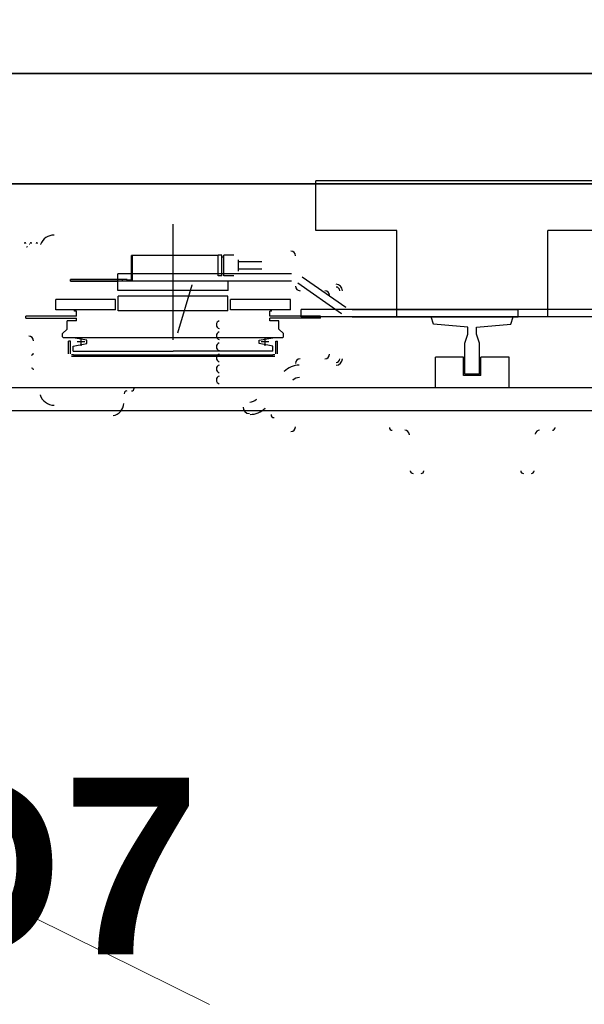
# Model space of a CAD drawing. Header units: millimetres. Extents: x -8838 to 31257, y -6224 to 3754.
# Tile 108 of 205: x 3771 to 3832, y -5076 to -4969. Entities that reach past the tile are written whole.
import ezdxf
from ezdxf.enums import TextEntityAlignment as Align

# ---------------------------------------------------------------- set-up
doc = ezdxf.new("R2010")
doc.units = ezdxf.units.MM
doc.header["$LTSCALE"] = 10
doc.header["$MEASUREMENT"] = 0
doc.linetypes.add('rzut 2 pietra$0$ArchiTECH.PC Solid Line Type', pattern=[0])
doc.linetypes.add('SUFIT_2 PIETRO$0$ArchiTECH.PC Solid Line Type', pattern=[0])
doc.layers.add('IS_ARCH', color=254, linetype='CONTINUOUS', lineweight=18)
doc.layers.add('SUFIT_2 PIETRO$0$WINDA', color=254, linetype='CONTINUOUS')
doc.styles.add('rzut 2 pietra$0$ArchiTECHStyle2', font='arialbd.ttf', dxfattribs={"height": 0.192})

msp = doc.modelspace()

# ---------------------------------------------------------------- linework, layer by layer
at = {"layer": 'IS_ARCH', "linetype": 'rzut 2 pietra$0$ArchiTECH.PC Solid Line Type'}
for p, q in [((3791.25, -5076.4), (3417.37, -4891.75)), ((3703.3, -4975.21), (3917.3, -4975.21)), ((3917.52, -4975.21), (3703.43, -4975.21)), ((3905.3, -4987.21), (3715.3, -4987.21)), ((3905.3, -4987.21), (3715.3, -4987.21)), ((3905.3, -4987.21), (3715.3, -4987.21)), ((3905.3, -4987.21), (3715.3, -4987.21)), ((3715.43, -4987.21), (3905.52, -4987.21)), ((3802.8, -4992.29), (3802.8, -4986.89)), ((3836.8, -4986.89), (3802.8, -4986.89)), ((3802.8, -4992.29), (3802.8, -4986.89)), ((3836.8, -4986.89), (3802.8, -4986.89)), ((3836.8, -4986.89), (3802.8, -4986.89)), ((3802.8, -4992.29), (3802.8, -4986.89)), ((3787.3, -5004.17), (3787.3, -4991.6)), ((3787.3, -5004.17), (3787.3, -4991.6)), ((3787.3, -5004.17), (3787.3, -4991.6)), ((3811.6, -4992.29), (3802.8, -4992.29)), ((3811.6, -4992.29), (3802.8, -4992.29)), ((3811.6, -4992.29), (3802.8, -4992.29)), ((3811.6, -5001.69), (3811.6, -4992.29)), ((3811.6, -5001.69), (3811.6, -4992.29)), ((3811.6, -5001.69), (3811.6, -4992.29)), ((3836.8, -4992.29), (3828, -4992.29)), ((3828, -5001.69), (3828, -4992.29)), ((3836.8, -4992.29), (3828, -4992.29)), ((3828, -5001.69), (3828, -4992.29)), ((3828, -5001.69), (3828, -4992.29)), ((3836.8, -4992.29), (3828, -4992.29)), ((3782.8, -4997.7), (3782.8, -4995)), ((3792.2, -4995), (3782.8, -4995)), ((3782.8, -4997.7), (3782.8, -4995)), ((3792.2, -4995), (3782.8, -4995)), ((3792.2, -4995), (3782.8, -4995)), ((3782.8, -4997.7), (3782.8, -4995)), ((3782.9, -4997.8), (3782.9, -4995)), ((3782.9, -4997.8), (3782.9, -4995)), ((3782.9, -4997.8), (3782.9, -4995)), ((3792.6, -4994.98), (3792.2, -4994.98)), ((3792.6, -4994.98), (3792.2, -4994.98)), ((3792.6, -4994.98), (3792.2, -4994.98)), ((3792.2, -4997.2), (3792.2, -4995)), ((3792.2, -4997.2), (3792.2, -4995)), ((3792.2, -4997.2), (3792.2, -4995)), ((3792.6, -4997.21), (3792.6, -4994.98)), ((3792.6, -4997.21), (3792.6, -4994.98)), ((3792.6, -4997.21), (3792.6, -4994.98)), ((3792.8, -4995.19), (3792.6, -4995.19)), ((3792.8, -4995.19), (3792.6, -4995.19)), ((3792.8, -4995.19), (3792.6, -4995.19)), ((3792.8, -4997.21), (3792.8, -4994.98)), ((3793.9, -4994.98), (3792.8, -4994.98)), ((3792.8, -4997.21), (3792.8, -4994.98)), ((3793.9, -4994.98), (3792.8, -4994.98)), ((3793.9, -4994.98), (3792.8, -4994.98)), ((3792.8, -4997.21), (3792.8, -4994.98)), ((3794.4, -4996.71), (3794.4, -4995.48)), ((3794.4, -4996.71), (3794.4, -4995.48)), ((3794.4, -4996.71), (3794.4, -4995.48)), ((3796.94, -4995.7), (3794.4, -4995.7)), ((3796.94, -4995.7), (3794.4, -4995.7)), ((3796.94, -4995.7), (3794.4, -4995.7)), ((3796.94, -4996.5), (3794.4, -4996.5)), ((3796.94, -4996.5), (3794.4, -4996.5)), ((3796.94, -4996.5), (3794.4, -4996.5)), ((3776.15, -4997.8), (3776.15, -4997.6)), ((3782.3, -4997.6), (3776.15, -4997.6)), ((3776.15, -4997.8), (3776.15, -4997.6)), ((3782.3, -4997.6), (3776.15, -4997.6)), ((3782.3, -4997.6), (3776.15, -4997.6)), ((3776.15, -4997.8), (3776.15, -4997.6)), ((3776.15, -4997.8), (3781.3, -4997.8)), ((3783.25, -4997.8), (3776.15, -4997.8)), ((3776.15, -4997.8), (3781.3, -4997.8)), ((3783.25, -4997.8), (3776.15, -4997.8)), ((3783.25, -4997.8), (3776.15, -4997.8)), ((3776.15, -4997.8), (3781.3, -4997.8)), ((3781.3, -4997.79), (3781.3, -4996.99)), ((3800.17, -4996.99), (3781.3, -4996.99)), ((3781.3, -4997.79), (3781.3, -4996.99)), ((3800.17, -4996.99), (3781.3, -4996.99)), ((3800.17, -4996.99), (3781.3, -4996.99)), ((3781.3, -4997.79), (3781.3, -4996.99)), ((3800.17, -4997.79), (3781.3, -4997.79)), ((3800.17, -4997.79), (3781.3, -4997.79)), ((3800.17, -4997.79), (3781.3, -4997.79)), ((3781.3, -4998.8), (3781.3, -4997.8)), ((3781.3, -4998.8), (3781.3, -4997.8)), ((3781.3, -4998.8), (3781.3, -4997.8)), ((3781.8, -4997.8), (3781.8, -4997.6)), ((3781.8, -4997.8), (3781.8, -4997.6)), ((3781.8, -4997.8), (3781.8, -4997.6)), ((3782.3, -4997.8), (3782.3, -4997.6)), ((3782.3, -4997.8), (3782.3, -4997.6)), ((3782.3, -4997.8), (3782.3, -4997.6)), ((3782.8, -4997.7), (3782.3, -4997.7)), ((3782.8, -4997.7), (3782.3, -4997.7)), ((3782.8, -4997.7), (3782.3, -4997.7)), ((3793.3, -4997.8), (3789.49, -4997.8)), ((3793.3, -4997.8), (3789.49, -4997.8)), ((3793.3, -4997.8), (3789.49, -4997.8)), ((3792.6, -4997.21), (3792.2, -4997.21)), ((3792.6, -4997.21), (3792.2, -4997.21)), ((3792.6, -4997.21), (3792.2, -4997.21)), ((3792.8, -4997.01), (3792.6, -4997.01)), ((3792.8, -4997.01), (3792.6, -4997.01)), ((3792.8, -4997.01), (3792.6, -4997.01)), ((3793.9, -4997.21), (3792.8, -4997.21)), ((3793.9, -4997.21), (3792.8, -4997.21)), ((3793.9, -4997.21), (3792.8, -4997.21)), ((3793.3, -4998.8), (3793.3, -4997.8)), ((3793.3, -4998.8), (3793.3, -4997.8)), ((3793.3, -4998.8), (3793.3, -4997.8)), ((3806.06, -5000.67), (3801.31, -4997.35)), ((3806.06, -5000.67), (3801.31, -4997.35)), ((3806.06, -5000.67), (3801.31, -4997.35)), ((3793.3, -4998.8), (3781.3, -4998.8)), ((3793.3, -4998.8), (3781.3, -4998.8)), ((3793.3, -4998.8), (3781.3, -4998.8)), ((3787.8, -5003.4), (3789.36, -4998.19)), ((3787.8, -5003.4), (3789.36, -4998.19)), ((3787.8, -5003.4), (3789.36, -4998.19)), ((3805.6, -5001.33), (3800.86, -4998.01)), ((3805.6, -5001.33), (3800.86, -4998.01)), ((3805.6, -5001.33), (3800.86, -4998.01)), ((3774.55, -5000.9), (3774.55, -4999.8)), ((3781.05, -4999.8), (3774.55, -4999.8)), ((3774.55, -5000.9), (3774.55, -4999.8)), ((3781.05, -4999.8), (3774.55, -4999.8)), ((3781.05, -4999.8), (3774.55, -4999.8)), ((3774.55, -5000.9), (3774.55, -4999.8)), ((3781.05, -5000.9), (3781.05, -4999.8)), ((3781.05, -5000.9), (3781.05, -4999.8)), ((3781.05, -5000.9), (3781.05, -4999.8)), ((3793.25, -4999.43), (3781.35, -4999.43)), ((3781.35, -5001.03), (3781.35, -4999.43)), ((3793.25, -4999.43), (3781.35, -4999.43)), ((3781.35, -5001.03), (3781.35, -4999.43)), ((3781.35, -5001.03), (3781.35, -4999.43)), ((3793.25, -4999.43), (3781.35, -4999.43)), ((3793.25, -5001.03), (3793.25, -4999.43)), ((3793.25, -5001.03), (3793.25, -4999.43)), ((3793.25, -5001.03), (3793.25, -4999.43)), ((3793.55, -5000.9), (3793.55, -4999.8)), ((3800.05, -4999.8), (3793.55, -4999.8)), ((3793.55, -5000.9), (3793.55, -4999.8)), ((3800.05, -4999.8), (3793.55, -4999.8)), ((3800.05, -4999.8), (3793.55, -4999.8)), ((3793.55, -5000.9), (3793.55, -4999.8)), ((3800.05, -5000.9), (3800.05, -4999.8)), ((3800.05, -5000.9), (3800.05, -4999.8)), ((3800.05, -5000.9), (3800.05, -4999.8)), ((3781.05, -5000.9), (3774.55, -5000.9)), ((3781.05, -5000.9), (3774.55, -5000.9)), ((3781.05, -5000.9), (3774.55, -5000.9)), ((3776.6, -5001.05), (3776.6, -5000.9)), ((3776.6, -5001.05), (3776.6, -5000.9)), ((3776.6, -5001.05), (3776.6, -5000.9)), ((3776.8, -5001.05), (3776.6, -5001.05)), ((3776.8, -5001.05), (3776.6, -5001.05)), ((3776.8, -5001.05), (3776.6, -5001.05)), ((3776.8, -5001.6), (3776.8, -5001.05)), ((3776.8, -5001.6), (3776.8, -5001.05)), ((3776.8, -5001.6), (3776.8, -5001.05)), ((3793.25, -5001.03), (3781.35, -5001.03)), ((3793.25, -5001.03), (3781.35, -5001.03)), ((3793.25, -5001.03), (3781.35, -5001.03)), ((3800.05, -5000.9), (3793.55, -5000.9)), ((3800.05, -5000.9), (3793.55, -5000.9)), ((3800.05, -5000.9), (3793.55, -5000.9)), ((3797.8, -5001.6), (3797.8, -5001.05)), ((3798, -5001.05), (3797.8, -5001.05)), ((3797.8, -5001.6), (3797.8, -5001.05)), ((3798, -5001.05), (3797.8, -5001.05)), ((3798, -5001.05), (3797.8, -5001.05)), ((3797.8, -5001.6), (3797.8, -5001.05)), ((3798, -5001.05), (3798, -5000.9)), ((3798, -5001.05), (3798, -5000.9)), ((3798, -5001.05), (3798, -5000.9)), ((3857.05, -5000.89), (3801.2, -5000.89)), ((3801.2, -5001.69), (3801.2, -5000.89)), ((3857.05, -5000.89), (3801.2, -5000.89)), ((3801.2, -5001.69), (3801.2, -5000.89)), ((3801.2, -5001.69), (3801.2, -5000.89)), ((3857.05, -5000.89), (3801.2, -5000.89)), ((3806.75, -5000.89), (3824.8, -5000.89)), ((3806.75, -5000.89), (3824.8, -5000.89)), ((3806.75, -5000.89), (3824.8, -5000.89)), ((3824.8, -5001.69), (3824.8, -5000.89)), ((3824.8, -5001.69), (3824.8, -5000.89)), ((3824.8, -5001.69), (3824.8, -5000.89)), ((3776.8, -5001.6), (3771.3, -5001.6)), ((3771.3, -5001.8), (3771.3, -5001.6)), ((3776.8, -5001.6), (3771.3, -5001.6)), ((3771.3, -5001.8), (3771.3, -5001.6)), ((3771.3, -5001.8), (3771.3, -5001.6)), ((3776.8, -5001.6), (3771.3, -5001.6)), ((3771.3, -5001.8), (3776.8, -5001.8)), ((3771.3, -5001.8), (3776.8, -5001.8)), ((3771.3, -5001.8), (3776.8, -5001.8)), ((3776.8, -5002.1), (3775.8, -5002.1)), ((3775.8, -5003), (3775.8, -5002.1)), ((3776.8, -5002.1), (3775.8, -5002.1)), ((3775.8, -5003), (3775.8, -5002.1)), ((3775.8, -5003), (3775.8, -5002.1)), ((3776.8, -5002.1), (3775.8, -5002.1)), ((3776.8, -5002.1), (3776.8, -5001.8)), ((3776.8, -5002.1), (3776.8, -5001.8)), ((3776.8, -5002.1), (3776.8, -5001.8)), ((3803.3, -5001.6), (3797.8, -5001.6)), ((3803.3, -5001.6), (3797.8, -5001.6)), ((3803.3, -5001.6), (3797.8, -5001.6)), ((3803.3, -5001.8), (3797.8, -5001.8)), ((3797.8, -5002.1), (3797.8, -5001.8)), ((3803.3, -5001.8), (3797.8, -5001.8)), ((3797.8, -5002.1), (3797.8, -5001.8)), ((3797.8, -5002.1), (3797.8, -5001.8)), ((3803.3, -5001.8), (3797.8, -5001.8)), ((3798.8, -5002.1), (3797.8, -5002.1)), ((3798.8, -5002.1), (3797.8, -5002.1)), ((3798.8, -5002.1), (3797.8, -5002.1)), ((3798.8, -5003), (3798.8, -5002.1)), ((3798.8, -5003), (3798.8, -5002.1)), ((3798.8, -5003), (3798.8, -5002.1)), ((3857.05, -5001.69), (3801.2, -5001.69)), ((3857.05, -5001.69), (3801.2, -5001.69)), ((3857.05, -5001.69), (3801.2, -5001.69)), ((3803.3, -5001.8), (3803.3, -5001.6)), ((3803.3, -5001.8), (3803.3, -5001.6)), ((3803.3, -5001.8), (3803.3, -5001.6)), ((3806.75, -5001.69), (3824.8, -5001.69)), ((3806.75, -5001.69), (3824.8, -5001.69)), ((3806.75, -5001.69), (3824.8, -5001.69)), ((3828, -5001.69), (3811.6, -5001.69)), ((3828, -5001.69), (3811.6, -5001.69)), ((3828, -5001.69), (3811.6, -5001.69)), ((3815.6, -5002.48), (3815.35, -5001.69)), ((3815.6, -5002.48), (3815.35, -5001.69)), ((3815.6, -5002.48), (3815.35, -5001.69)), ((3824, -5002.48), (3824.25, -5001.69)), ((3824, -5002.48), (3824.25, -5001.69)), ((3824, -5002.48), (3824.25, -5001.69)), ((3775.3, -5003.5), (3775.8, -5003)), ((3775.3, -5003.5), (3775.8, -5003)), ((3775.3, -5003.5), (3775.8, -5003)), ((3799.3, -5003.5), (3798.8, -5003)), ((3799.3, -5003.5), (3798.8, -5003)), ((3799.3, -5003.5), (3798.8, -5003)), ((3819.32, -5002.8), (3815.6, -5002.48)), ((3819.32, -5002.8), (3815.6, -5002.48)), ((3819.32, -5002.8), (3815.6, -5002.48)), ((3819.32, -5003.55), (3819.32, -5002.8)), ((3819.32, -5003.55), (3819.32, -5002.8)), ((3819.32, -5003.55), (3819.32, -5002.8)), ((3820.27, -5002.8), (3824, -5002.48)), ((3820.27, -5002.8), (3824, -5002.48)), ((3820.27, -5002.8), (3824, -5002.48)), ((3820.27, -5003.55), (3820.27, -5002.8)), ((3820.27, -5003.55), (3820.27, -5002.8)), ((3820.27, -5003.55), (3820.27, -5002.8)), ((3775.3, -5003.85), (3775.3, -5003.5)), ((3775.3, -5003.85), (3775.3, -5003.5)), ((3775.3, -5003.85), (3775.3, -5003.5)), ((3775.4, -5003.95), (3775.3, -5003.85)), ((3775.4, -5003.95), (3775.3, -5003.85)), ((3775.4, -5003.95), (3775.3, -5003.85)), ((3799.2, -5003.95), (3775.4, -5003.95)), ((3799.2, -5003.95), (3775.4, -5003.95)), ((3799.2, -5003.95), (3775.4, -5003.95)), ((3775.95, -5005.7), (3775.95, -5004.3)), ((3776.15, -5004.3), (3775.95, -5004.3)), ((3775.95, -5005.7), (3775.95, -5004.3)), ((3776.15, -5004.3), (3775.95, -5004.3)), ((3776.15, -5004.3), (3775.95, -5004.3)), ((3775.95, -5005.7), (3775.95, -5004.3)), ((3776.15, -5005.7), (3776.15, -5004.3)), ((3776.15, -5005.7), (3776.15, -5004.3)), ((3776.15, -5005.7), (3776.15, -5004.3)), ((3777.95, -5004.21), (3776.45, -5003.95)), ((3777.95, -5004.21), (3776.45, -5003.95)), ((3777.95, -5004.21), (3776.45, -5003.95)), ((3777.3, -5004.82), (3777.3, -5003.98)), ((3777.3, -5004.82), (3777.3, -5003.98)), ((3777.3, -5004.82), (3777.3, -5003.98)), ((3777.95, -5004.58), (3777.95, -5004.21)), ((3777.95, -5004.58), (3777.95, -5004.21)), ((3777.95, -5004.58), (3777.95, -5004.21)), ((3796.65, -5004.21), (3798.15, -5003.95)), ((3796.65, -5004.21), (3798.15, -5003.95)), ((3796.65, -5004.21), (3798.15, -5003.95)), ((3796.65, -5004.58), (3796.65, -5004.21)), ((3796.65, -5004.58), (3796.65, -5004.21)), ((3796.65, -5004.58), (3796.65, -5004.21)), ((3797.3, -5004.82), (3797.3, -5003.98)), ((3797.3, -5004.82), (3797.3, -5003.98)), ((3797.3, -5004.82), (3797.3, -5003.98)), ((3798.45, -5004.3), (3798.65, -5004.3)), ((3798.45, -5005.7), (3798.45, -5004.3)), ((3798.45, -5004.3), (3798.65, -5004.3)), ((3798.45, -5005.7), (3798.45, -5004.3)), ((3798.45, -5005.7), (3798.45, -5004.3)), ((3798.45, -5004.3), (3798.65, -5004.3)), ((3798.65, -5005.7), (3798.65, -5004.3)), ((3798.65, -5005.7), (3798.65, -5004.3)), ((3798.65, -5005.7), (3798.65, -5004.3)), ((3799.2, -5003.95), (3799.3, -5003.85)), ((3799.2, -5003.95), (3799.3, -5003.85)), ((3799.2, -5003.95), (3799.3, -5003.85)), ((3799.3, -5003.85), (3799.3, -5003.5)), ((3799.3, -5003.85), (3799.3, -5003.5)), ((3799.3, -5003.85), (3799.3, -5003.5)), ((3819, -5004.55), (3819.32, -5003.55)), ((3819, -5004.55), (3819.32, -5003.55)), ((3819, -5004.55), (3819.32, -5003.55)), ((3820.59, -5004.55), (3820.27, -5003.55)), ((3820.59, -5004.55), (3820.27, -5003.55)), ((3820.59, -5004.55), (3820.27, -5003.55)), ((3776.45, -5004.85), (3777.95, -5004.58)), ((3776.45, -5004.85), (3777.95, -5004.58)), ((3776.45, -5004.85), (3777.95, -5004.58)), ((3776.45, -5005.4), (3776.45, -5004.85)), ((3776.45, -5005.4), (3776.45, -5004.85)), ((3776.45, -5005.4), (3776.45, -5004.85)), ((3776.45, -5005.4), (3787.3, -5005.4)), ((3776.45, -5005.4), (3787.3, -5005.4)), ((3776.45, -5005.4), (3787.3, -5005.4)), ((3777.72, -5004.4), (3776.88, -5004.4)), ((3777.72, -5004.4), (3776.88, -5004.4)), ((3777.72, -5004.4), (3776.88, -5004.4)), ((3798.15, -5005.4), (3787.3, -5005.4)), ((3798.15, -5005.4), (3787.3, -5005.4)), ((3798.15, -5005.4), (3787.3, -5005.4)), ((3798.15, -5004.85), (3796.65, -5004.58)), ((3798.15, -5004.85), (3796.65, -5004.58)), ((3798.15, -5004.85), (3796.65, -5004.58)), ((3797.72, -5004.4), (3796.88, -5004.4)), ((3797.72, -5004.4), (3796.88, -5004.4)), ((3797.72, -5004.4), (3796.88, -5004.4)), ((3798.15, -5005.4), (3798.15, -5004.85)), ((3798.15, -5005.4), (3798.15, -5004.85)), ((3798.15, -5005.4), (3798.15, -5004.85)), ((3819, -5007.89), (3819, -5004.55)), ((3819, -5007.89), (3819, -5004.55)), ((3819, -5007.89), (3819, -5004.55)), ((3820.59, -5007.89), (3820.59, -5004.55)), ((3820.59, -5007.89), (3820.59, -5004.55)), ((3820.59, -5007.89), (3820.59, -5004.55)), ((3776.47, -5005.8), (3776.25, -5005.8)), ((3776.47, -5005.8), (3776.25, -5005.8)), ((3776.47, -5005.8), (3776.25, -5005.8)), ((3798.35, -5006), (3776.25, -5006)), ((3798.35, -5006), (3776.25, -5006)), ((3798.35, -5006), (3776.25, -5006)), ((3776.47, -5005.8), (3798.12, -5005.8)), ((3776.47, -5005.8), (3798.12, -5005.8)), ((3776.47, -5005.8), (3798.12, -5005.8)), ((3798.35, -5005.8), (3798.12, -5005.8)), ((3798.35, -5005.8), (3798.12, -5005.8)), ((3798.35, -5005.8), (3798.12, -5005.8)), ((3818.85, -5006.04), (3815.8, -5006.04)), ((3815.8, -5009.39), (3815.8, -5006.04)), ((3818.85, -5006.04), (3815.8, -5006.04)), ((3815.8, -5009.39), (3815.8, -5006.04)), ((3815.8, -5009.39), (3815.8, -5006.04)), ((3818.85, -5006.04), (3815.8, -5006.04)), ((3818.85, -5008.04), (3818.85, -5006.04)), ((3818.85, -5008.04), (3818.85, -5006.04)), ((3818.85, -5008.04), (3818.85, -5006.04)), ((3823.8, -5006.04), (3820.74, -5006.04)), ((3820.74, -5008.04), (3820.74, -5006.04)), ((3823.8, -5006.04), (3820.74, -5006.04)), ((3820.74, -5008.04), (3820.74, -5006.04)), ((3820.74, -5008.04), (3820.74, -5006.04)), ((3823.8, -5006.04), (3820.74, -5006.04)), ((3823.8, -5009.39), (3823.8, -5006.04)), ((3823.8, -5009.39), (3823.8, -5006.04)), ((3823.8, -5009.39), (3823.8, -5006.04)), ((3820.74, -5008.04), (3818.85, -5008.04)), ((3820.74, -5008.04), (3818.85, -5008.04)), ((3820.74, -5008.04), (3818.85, -5008.04)), ((3820.59, -5007.89), (3819, -5007.89)), ((3820.59, -5007.89), (3819, -5007.89)), ((3820.59, -5007.89), (3819, -5007.89)), ((3884.8, -5009.39), (3732.3, -5009.39)), ((3884.8, -5009.39), (3732.3, -5009.39)), ((3884.8, -5009.39), (3732.3, -5009.39)), ((3884.8, -5011.89), (3734.8, -5011.89)), ((3884.8, -5011.89), (3734.8, -5011.89)), ((3884.8, -5011.89), (3734.8, -5011.89))]:
    msp.add_line(p, q, dxfattribs=at)
for centre, radius, start, end in [((3771.22, -4993.7), 0.075, 10.3625, 169.6375), ((3771.86, -4993.7), 0.075, 10.3625, 169.6375), ((3772.5, -4993.7), 0.075, 10.3625, 169.6375), ((3774.39, -4994.38), 1.6, 90, 158.9382), ((3771.36, -4993.92), 0.16, 273.6621, 315), ((3771.73, -4993.86), 0.06, 90, 135), ((3800.1, -4995.03), 0.5, 0, 90), ((3801.1, -4998.33), 0.5, 180, 270), ((3803.8, -4999.33), 0.5, 0, 90), ((3805, -4998.83), 0.7, 0, 90), ((3805, -4998.83), 0.4, 0, 90), ((3792.43, -5002.53), 0.43, 105, 180), ((3792.43, -5002.53), 0.43, 180, 255), ((3771.63, -5004.28), 0.5, 0, 90), ((3792.43, -5003.73), 0.43, 105, 180), ((3792.43, -5003.73), 0.43, 180, 255), ((3792.43, -5004.93), 0.43, 105, 180), ((3792.43, -5004.93), 0.43, 180, 255), ((3771.93, -5005.64), 0.2, 270, 0), ((3792.43, -5006.13), 0.43, 105, 180), ((3792.43, -5006.13), 0.43, 180, 255), ((3801.1, -5006.73), 0.5, 90, 180), ((3803.8, -5005.73), 0.5, 270, 0), ((3805, -5006.23), 0.4, 270, 0), ((3805, -5006.23), 0.7, 270, 0), ((3771.93, -5007.44), 0.2, 0, 90), ((3792.43, -5007.33), 0.43, 105, 180), ((3792.43, -5007.33), 0.43, 180, 255), ((3801, -5009.23), 2.3, 90, 135), ((3792.43, -5008.53), 0.43, 105, 180), ((3792.43, -5008.53), 0.43, 180, 255), ((3801.02, -5009.28), 1, 90, 135), ((3782.77, -5009.42), 0.31, 270, 358.5), ((3774.39, -5009.68), 1.6, 196.6992, 270), ((3782.29, -5010.04), 0.31, 90, 178), ((3795.64, -5009.93), 1, 270, 315), ((3780.54, -5011.03), 1.4, 280.3196, 358), ((3795.6, -5011.48), 0.7, 180, 270), ((3795.66, -5009.98), 2.3, 270, 315), ((3798.29, -5012.28), 0.35, 180, 270), ((3800.1, -5013.63), 0.5, 270, 0), ((3811.1, -5013.7), 0.3, 180, 270), ((3828.5, -5013.7), 0.3, 270, 0), ((3812.47, -5014.5), 0.5, 1.5, 90), ((3827.12, -5014.5), 0.5, 90, 169.697), ((3813.37, -5018.4), 0.3, 181.5, 270), ((3814.24, -5018.4), 0.3, 270, 358.5), ((3825.36, -5018.4), 0.3, 181.5, 270), ((3826.22, -5018.4), 0.3, 270, 358.5)]:
    msp.add_arc(centre, radius, start, end, dxfattribs=at)
at = {"layer": 'SUFIT_2 PIETRO$0$WINDA', "linetype": 'SUFIT_2 PIETRO$0$ArchiTECH.PC Solid Line Type'}
for p, q in [((3703.3, -4975.21), (3917.3, -4975.21)), ((3917.52, -4975.21), (3703.43, -4975.21)), ((3905.3, -4987.21), (3715.3, -4987.21)), ((3905.3, -4987.21), (3715.3, -4987.21)), ((3905.3, -4987.21), (3715.3, -4987.21)), ((3905.3, -4987.21), (3715.3, -4987.21)), ((3715.43, -4987.21), (3905.52, -4987.21)), ((3802.8, -4992.29), (3802.8, -4986.89)), ((3836.8, -4986.89), (3802.8, -4986.89)), ((3836.8, -4986.89), (3802.8, -4986.89)), ((3802.8, -4992.29), (3802.8, -4986.89)), ((3836.8, -4986.89), (3802.8, -4986.89)), ((3802.8, -4992.29), (3802.8, -4986.89)), ((3787.3, -5004.17), (3787.3, -4991.6)), ((3787.3, -5004.17), (3787.3, -4991.6)), ((3787.3, -5004.17), (3787.3, -4991.6)), ((3811.6, -4992.29), (3802.8, -4992.29)), ((3811.6, -4992.29), (3802.8, -4992.29)), ((3811.6, -4992.29), (3802.8, -4992.29)), ((3811.6, -5001.69), (3811.6, -4992.29)), ((3811.6, -5001.69), (3811.6, -4992.29)), ((3811.6, -5001.69), (3811.6, -4992.29)), ((3836.8, -4992.29), (3828, -4992.29)), ((3828, -5001.69), (3828, -4992.29)), ((3828, -5001.69), (3828, -4992.29)), ((3836.8, -4992.29), (3828, -4992.29)), ((3828, -5001.69), (3828, -4992.29)), ((3836.8, -4992.29), (3828, -4992.29)), ((3782.8, -4997.7), (3782.8, -4995)), ((3792.2, -4995), (3782.8, -4995)), ((3792.2, -4995), (3782.8, -4995)), ((3782.8, -4997.7), (3782.8, -4995)), ((3792.2, -4995), (3782.8, -4995)), ((3782.8, -4997.7), (3782.8, -4995)), ((3782.9, -4997.8), (3782.9, -4995)), ((3782.9, -4997.8), (3782.9, -4995)), ((3782.9, -4997.8), (3782.9, -4995)), ((3792.6, -4994.98), (3792.2, -4994.98)), ((3792.6, -4994.98), (3792.2, -4994.98)), ((3792.6, -4994.98), (3792.2, -4994.98)), ((3792.2, -4997.2), (3792.2, -4995)), ((3792.2, -4997.2), (3792.2, -4995)), ((3792.2, -4997.2), (3792.2, -4995)), ((3792.6, -4997.21), (3792.6, -4994.98)), ((3792.6, -4997.21), (3792.6, -4994.98)), ((3792.6, -4997.21), (3792.6, -4994.98)), ((3792.8, -4995.19), (3792.6, -4995.19)), ((3792.8, -4995.19), (3792.6, -4995.19)), ((3792.8, -4995.19), (3792.6, -4995.19)), ((3792.8, -4997.21), (3792.8, -4994.98)), ((3793.9, -4994.98), (3792.8, -4994.98)), ((3793.9, -4994.98), (3792.8, -4994.98)), ((3792.8, -4997.21), (3792.8, -4994.98)), ((3793.9, -4994.98), (3792.8, -4994.98)), ((3792.8, -4997.21), (3792.8, -4994.98)), ((3794.4, -4996.71), (3794.4, -4995.48)), ((3794.4, -4996.71), (3794.4, -4995.48)), ((3794.4, -4996.71), (3794.4, -4995.48)), ((3796.94, -4995.7), (3794.4, -4995.7)), ((3796.94, -4995.7), (3794.4, -4995.7)), ((3796.94, -4995.7), (3794.4, -4995.7)), ((3796.94, -4996.5), (3794.4, -4996.5)), ((3796.94, -4996.5), (3794.4, -4996.5)), ((3796.94, -4996.5), (3794.4, -4996.5)), ((3776.15, -4997.8), (3776.15, -4997.6)), ((3782.3, -4997.6), (3776.15, -4997.6)), ((3782.3, -4997.6), (3776.15, -4997.6)), ((3776.15, -4997.8), (3776.15, -4997.6)), ((3782.3, -4997.6), (3776.15, -4997.6)), ((3776.15, -4997.8), (3776.15, -4997.6)), ((3776.15, -4997.8), (3781.3, -4997.8)), ((3783.25, -4997.8), (3776.15, -4997.8)), ((3783.25, -4997.8), (3776.15, -4997.8)), ((3776.15, -4997.8), (3781.3, -4997.8)), ((3783.25, -4997.8), (3776.15, -4997.8)), ((3776.15, -4997.8), (3781.3, -4997.8)), ((3781.3, -4997.79), (3781.3, -4996.99)), ((3800.17, -4996.99), (3781.3, -4996.99)), ((3800.17, -4996.99), (3781.3, -4996.99)), ((3781.3, -4997.79), (3781.3, -4996.99)), ((3800.17, -4996.99), (3781.3, -4996.99)), ((3781.3, -4997.79), (3781.3, -4996.99)), ((3800.17, -4997.79), (3781.3, -4997.79)), ((3800.17, -4997.79), (3781.3, -4997.79)), ((3800.17, -4997.79), (3781.3, -4997.79)), ((3781.3, -4998.8), (3781.3, -4997.8)), ((3781.3, -4998.8), (3781.3, -4997.8)), ((3781.3, -4998.8), (3781.3, -4997.8)), ((3781.8, -4997.8), (3781.8, -4997.6)), ((3781.8, -4997.8), (3781.8, -4997.6)), ((3781.8, -4997.8), (3781.8, -4997.6)), ((3782.3, -4997.8), (3782.3, -4997.6)), ((3782.3, -4997.8), (3782.3, -4997.6)), ((3782.3, -4997.8), (3782.3, -4997.6)), ((3782.8, -4997.7), (3782.3, -4997.7)), ((3782.8, -4997.7), (3782.3, -4997.7)), ((3782.8, -4997.7), (3782.3, -4997.7)), ((3793.3, -4997.8), (3789.49, -4997.8)), ((3793.3, -4997.8), (3789.49, -4997.8)), ((3793.3, -4997.8), (3789.49, -4997.8)), ((3792.6, -4997.21), (3792.2, -4997.21)), ((3792.6, -4997.21), (3792.2, -4997.21)), ((3792.6, -4997.21), (3792.2, -4997.21)), ((3792.8, -4997.01), (3792.6, -4997.01)), ((3792.8, -4997.01), (3792.6, -4997.01)), ((3792.8, -4997.01), (3792.6, -4997.01)), ((3793.9, -4997.21), (3792.8, -4997.21)), ((3793.9, -4997.21), (3792.8, -4997.21)), ((3793.9, -4997.21), (3792.8, -4997.21)), ((3793.3, -4998.8), (3793.3, -4997.8)), ((3793.3, -4998.8), (3793.3, -4997.8)), ((3793.3, -4998.8), (3793.3, -4997.8)), ((3806.06, -5000.67), (3801.31, -4997.35)), ((3806.06, -5000.67), (3801.31, -4997.35)), ((3806.06, -5000.67), (3801.31, -4997.35)), ((3793.3, -4998.8), (3781.3, -4998.8)), ((3793.3, -4998.8), (3781.3, -4998.8)), ((3793.3, -4998.8), (3781.3, -4998.8)), ((3787.8, -5003.4), (3789.36, -4998.19)), ((3787.8, -5003.4), (3789.36, -4998.19)), ((3787.8, -5003.4), (3789.36, -4998.19)), ((3805.6, -5001.33), (3800.86, -4998.01)), ((3805.6, -5001.33), (3800.86, -4998.01)), ((3805.6, -5001.33), (3800.86, -4998.01)), ((3774.55, -5000.9), (3774.55, -4999.8)), ((3781.05, -4999.8), (3774.55, -4999.8)), ((3781.05, -4999.8), (3774.55, -4999.8)), ((3774.55, -5000.9), (3774.55, -4999.8)), ((3781.05, -4999.8), (3774.55, -4999.8)), ((3774.55, -5000.9), (3774.55, -4999.8)), ((3781.05, -5000.9), (3781.05, -4999.8)), ((3781.05, -5000.9), (3781.05, -4999.8)), ((3781.05, -5000.9), (3781.05, -4999.8)), ((3793.25, -4999.43), (3781.35, -4999.43)), ((3781.35, -5001.03), (3781.35, -4999.43)), ((3781.35, -5001.03), (3781.35, -4999.43)), ((3793.25, -4999.43), (3781.35, -4999.43)), ((3781.35, -5001.03), (3781.35, -4999.43)), ((3793.25, -4999.43), (3781.35, -4999.43)), ((3793.25, -5001.03), (3793.25, -4999.43)), ((3793.25, -5001.03), (3793.25, -4999.43)), ((3793.25, -5001.03), (3793.25, -4999.43)), ((3793.55, -5000.9), (3793.55, -4999.8)), ((3800.05, -4999.8), (3793.55, -4999.8)), ((3800.05, -4999.8), (3793.55, -4999.8)), ((3793.55, -5000.9), (3793.55, -4999.8)), ((3800.05, -4999.8), (3793.55, -4999.8)), ((3793.55, -5000.9), (3793.55, -4999.8)), ((3800.05, -5000.9), (3800.05, -4999.8)), ((3800.05, -5000.9), (3800.05, -4999.8)), ((3800.05, -5000.9), (3800.05, -4999.8)), ((3781.05, -5000.9), (3774.55, -5000.9)), ((3781.05, -5000.9), (3774.55, -5000.9)), ((3781.05, -5000.9), (3774.55, -5000.9)), ((3776.6, -5001.05), (3776.6, -5000.9)), ((3776.6, -5001.05), (3776.6, -5000.9)), ((3776.6, -5001.05), (3776.6, -5000.9)), ((3776.8, -5001.05), (3776.6, -5001.05)), ((3776.8, -5001.05), (3776.6, -5001.05)), ((3776.8, -5001.05), (3776.6, -5001.05)), ((3776.8, -5001.6), (3776.8, -5001.05)), ((3776.8, -5001.6), (3776.8, -5001.05)), ((3776.8, -5001.6), (3776.8, -5001.05)), ((3793.25, -5001.03), (3781.35, -5001.03)), ((3793.25, -5001.03), (3781.35, -5001.03)), ((3793.25, -5001.03), (3781.35, -5001.03)), ((3800.05, -5000.9), (3793.55, -5000.9)), ((3800.05, -5000.9), (3793.55, -5000.9)), ((3800.05, -5000.9), (3793.55, -5000.9)), ((3797.8, -5001.6), (3797.8, -5001.05)), ((3798, -5001.05), (3797.8, -5001.05)), ((3798, -5001.05), (3797.8, -5001.05)), ((3797.8, -5001.6), (3797.8, -5001.05)), ((3798, -5001.05), (3797.8, -5001.05)), ((3797.8, -5001.6), (3797.8, -5001.05)), ((3798, -5001.05), (3798, -5000.9)), ((3798, -5001.05), (3798, -5000.9)), ((3798, -5001.05), (3798, -5000.9)), ((3857.05, -5000.89), (3801.2, -5000.89)), ((3801.2, -5001.69), (3801.2, -5000.89)), ((3801.2, -5001.69), (3801.2, -5000.89)), ((3857.05, -5000.89), (3801.2, -5000.89)), ((3801.2, -5001.69), (3801.2, -5000.89)), ((3857.05, -5000.89), (3801.2, -5000.89)), ((3806.75, -5000.89), (3824.8, -5000.89)), ((3806.75, -5000.89), (3824.8, -5000.89)), ((3806.75, -5000.89), (3824.8, -5000.89)), ((3824.8, -5001.69), (3824.8, -5000.89)), ((3824.8, -5001.69), (3824.8, -5000.89)), ((3824.8, -5001.69), (3824.8, -5000.89)), ((3776.8, -5001.6), (3771.3, -5001.6)), ((3771.3, -5001.8), (3771.3, -5001.6)), ((3771.3, -5001.8), (3771.3, -5001.6)), ((3776.8, -5001.6), (3771.3, -5001.6)), ((3771.3, -5001.8), (3771.3, -5001.6)), ((3776.8, -5001.6), (3771.3, -5001.6)), ((3771.3, -5001.8), (3776.8, -5001.8)), ((3771.3, -5001.8), (3776.8, -5001.8)), ((3771.3, -5001.8), (3776.8, -5001.8)), ((3776.8, -5002.1), (3775.8, -5002.1)), ((3775.8, -5003), (3775.8, -5002.1)), ((3775.8, -5003), (3775.8, -5002.1)), ((3776.8, -5002.1), (3775.8, -5002.1)), ((3775.8, -5003), (3775.8, -5002.1)), ((3776.8, -5002.1), (3775.8, -5002.1)), ((3776.8, -5002.1), (3776.8, -5001.8)), ((3776.8, -5002.1), (3776.8, -5001.8)), ((3776.8, -5002.1), (3776.8, -5001.8)), ((3803.3, -5001.6), (3797.8, -5001.6)), ((3803.3, -5001.6), (3797.8, -5001.6)), ((3803.3, -5001.6), (3797.8, -5001.6)), ((3803.3, -5001.8), (3797.8, -5001.8)), ((3797.8, -5002.1), (3797.8, -5001.8)), ((3797.8, -5002.1), (3797.8, -5001.8)), ((3803.3, -5001.8), (3797.8, -5001.8)), ((3797.8, -5002.1), (3797.8, -5001.8)), ((3803.3, -5001.8), (3797.8, -5001.8)), ((3798.8, -5002.1), (3797.8, -5002.1)), ((3798.8, -5002.1), (3797.8, -5002.1)), ((3798.8, -5002.1), (3797.8, -5002.1)), ((3798.8, -5003), (3798.8, -5002.1)), ((3798.8, -5003), (3798.8, -5002.1)), ((3798.8, -5003), (3798.8, -5002.1)), ((3857.05, -5001.69), (3801.2, -5001.69)), ((3857.05, -5001.69), (3801.2, -5001.69)), ((3857.05, -5001.69), (3801.2, -5001.69)), ((3803.3, -5001.8), (3803.3, -5001.6)), ((3803.3, -5001.8), (3803.3, -5001.6)), ((3803.3, -5001.8), (3803.3, -5001.6)), ((3806.75, -5001.69), (3824.8, -5001.69)), ((3806.75, -5001.69), (3824.8, -5001.69)), ((3806.75, -5001.69), (3824.8, -5001.69)), ((3828, -5001.69), (3811.6, -5001.69)), ((3828, -5001.69), (3811.6, -5001.69)), ((3828, -5001.69), (3811.6, -5001.69)), ((3815.6, -5002.48), (3815.35, -5001.69)), ((3815.6, -5002.48), (3815.35, -5001.69)), ((3815.6, -5002.48), (3815.35, -5001.69)), ((3824, -5002.48), (3824.25, -5001.69)), ((3824, -5002.48), (3824.25, -5001.69)), ((3824, -5002.48), (3824.25, -5001.69)), ((3775.3, -5003.5), (3775.8, -5003)), ((3775.3, -5003.5), (3775.8, -5003)), ((3775.3, -5003.5), (3775.8, -5003)), ((3799.3, -5003.5), (3798.8, -5003)), ((3799.3, -5003.5), (3798.8, -5003)), ((3799.3, -5003.5), (3798.8, -5003)), ((3819.32, -5002.8), (3815.6, -5002.48)), ((3819.32, -5002.8), (3815.6, -5002.48)), ((3819.32, -5002.8), (3815.6, -5002.48)), ((3819.32, -5003.55), (3819.32, -5002.8)), ((3819.32, -5003.55), (3819.32, -5002.8)), ((3819.32, -5003.55), (3819.32, -5002.8)), ((3820.27, -5002.8), (3824, -5002.48)), ((3820.27, -5002.8), (3824, -5002.48)), ((3820.27, -5002.8), (3824, -5002.48)), ((3820.27, -5003.55), (3820.27, -5002.8)), ((3820.27, -5003.55), (3820.27, -5002.8)), ((3820.27, -5003.55), (3820.27, -5002.8)), ((3775.3, -5003.85), (3775.3, -5003.5)), ((3775.3, -5003.85), (3775.3, -5003.5)), ((3775.3, -5003.85), (3775.3, -5003.5)), ((3775.4, -5003.95), (3775.3, -5003.85)), ((3775.4, -5003.95), (3775.3, -5003.85)), ((3775.4, -5003.95), (3775.3, -5003.85)), ((3799.2, -5003.95), (3775.4, -5003.95)), ((3799.2, -5003.95), (3775.4, -5003.95)), ((3799.2, -5003.95), (3775.4, -5003.95)), ((3775.95, -5005.7), (3775.95, -5004.3)), ((3776.15, -5004.3), (3775.95, -5004.3)), ((3776.15, -5004.3), (3775.95, -5004.3)), ((3775.95, -5005.7), (3775.95, -5004.3)), ((3776.15, -5004.3), (3775.95, -5004.3)), ((3775.95, -5005.7), (3775.95, -5004.3)), ((3776.15, -5005.7), (3776.15, -5004.3)), ((3776.15, -5005.7), (3776.15, -5004.3)), ((3776.15, -5005.7), (3776.15, -5004.3)), ((3777.95, -5004.21), (3776.45, -5003.95)), ((3777.95, -5004.21), (3776.45, -5003.95)), ((3777.95, -5004.21), (3776.45, -5003.95)), ((3777.3, -5004.82), (3777.3, -5003.98)), ((3777.3, -5004.82), (3777.3, -5003.98)), ((3777.3, -5004.82), (3777.3, -5003.98)), ((3777.95, -5004.58), (3777.95, -5004.21)), ((3777.95, -5004.58), (3777.95, -5004.21)), ((3777.95, -5004.58), (3777.95, -5004.21)), ((3796.65, -5004.21), (3798.15, -5003.95)), ((3796.65, -5004.21), (3798.15, -5003.95)), ((3796.65, -5004.21), (3798.15, -5003.95)), ((3796.65, -5004.58), (3796.65, -5004.21)), ((3796.65, -5004.58), (3796.65, -5004.21)), ((3796.65, -5004.58), (3796.65, -5004.21)), ((3797.3, -5004.82), (3797.3, -5003.98)), ((3797.3, -5004.82), (3797.3, -5003.98)), ((3797.3, -5004.82), (3797.3, -5003.98)), ((3798.45, -5004.3), (3798.65, -5004.3)), ((3798.45, -5005.7), (3798.45, -5004.3)), ((3798.45, -5005.7), (3798.45, -5004.3)), ((3798.45, -5004.3), (3798.65, -5004.3)), ((3798.45, -5005.7), (3798.45, -5004.3)), ((3798.45, -5004.3), (3798.65, -5004.3)), ((3798.65, -5005.7), (3798.65, -5004.3)), ((3798.65, -5005.7), (3798.65, -5004.3)), ((3798.65, -5005.7), (3798.65, -5004.3)), ((3799.2, -5003.95), (3799.3, -5003.85)), ((3799.2, -5003.95), (3799.3, -5003.85)), ((3799.2, -5003.95), (3799.3, -5003.85)), ((3799.3, -5003.85), (3799.3, -5003.5)), ((3799.3, -5003.85), (3799.3, -5003.5)), ((3799.3, -5003.85), (3799.3, -5003.5)), ((3819, -5004.55), (3819.32, -5003.55)), ((3819, -5004.55), (3819.32, -5003.55)), ((3819, -5004.55), (3819.32, -5003.55)), ((3820.59, -5004.55), (3820.27, -5003.55)), ((3820.59, -5004.55), (3820.27, -5003.55)), ((3820.59, -5004.55), (3820.27, -5003.55)), ((3776.45, -5004.85), (3777.95, -5004.58)), ((3776.45, -5004.85), (3777.95, -5004.58)), ((3776.45, -5004.85), (3777.95, -5004.58)), ((3776.45, -5005.4), (3776.45, -5004.85)), ((3776.45, -5005.4), (3776.45, -5004.85)), ((3776.45, -5005.4), (3776.45, -5004.85)), ((3776.45, -5005.4), (3787.3, -5005.4)), ((3776.45, -5005.4), (3787.3, -5005.4)), ((3776.45, -5005.4), (3787.3, -5005.4)), ((3777.72, -5004.4), (3776.88, -5004.4)), ((3777.72, -5004.4), (3776.88, -5004.4)), ((3777.72, -5004.4), (3776.88, -5004.4)), ((3798.15, -5005.4), (3787.3, -5005.4)), ((3798.15, -5005.4), (3787.3, -5005.4)), ((3798.15, -5005.4), (3787.3, -5005.4)), ((3798.15, -5004.85), (3796.65, -5004.58)), ((3798.15, -5004.85), (3796.65, -5004.58)), ((3798.15, -5004.85), (3796.65, -5004.58)), ((3797.72, -5004.4), (3796.88, -5004.4)), ((3797.72, -5004.4), (3796.88, -5004.4)), ((3797.72, -5004.4), (3796.88, -5004.4)), ((3798.15, -5005.4), (3798.15, -5004.85)), ((3798.15, -5005.4), (3798.15, -5004.85)), ((3798.15, -5005.4), (3798.15, -5004.85)), ((3819, -5007.89), (3819, -5004.55)), ((3819, -5007.89), (3819, -5004.55)), ((3819, -5007.89), (3819, -5004.55)), ((3820.59, -5007.89), (3820.59, -5004.55)), ((3820.59, -5007.89), (3820.59, -5004.55)), ((3820.59, -5007.89), (3820.59, -5004.55)), ((3776.47, -5005.8), (3776.25, -5005.8)), ((3776.47, -5005.8), (3776.25, -5005.8)), ((3776.47, -5005.8), (3776.25, -5005.8)), ((3798.35, -5006), (3776.25, -5006)), ((3798.35, -5006), (3776.25, -5006)), ((3798.35, -5006), (3776.25, -5006)), ((3776.47, -5005.8), (3798.12, -5005.8)), ((3776.47, -5005.8), (3798.12, -5005.8)), ((3776.47, -5005.8), (3798.12, -5005.8)), ((3798.35, -5005.8), (3798.12, -5005.8)), ((3798.35, -5005.8), (3798.12, -5005.8)), ((3798.35, -5005.8), (3798.12, -5005.8)), ((3818.85, -5006.04), (3815.8, -5006.04)), ((3815.8, -5009.39), (3815.8, -5006.04)), ((3815.8, -5009.39), (3815.8, -5006.04)), ((3818.85, -5006.04), (3815.8, -5006.04)), ((3815.8, -5009.39), (3815.8, -5006.04)), ((3818.85, -5006.04), (3815.8, -5006.04)), ((3818.85, -5008.04), (3818.85, -5006.04)), ((3818.85, -5008.04), (3818.85, -5006.04)), ((3818.85, -5008.04), (3818.85, -5006.04)), ((3823.8, -5006.04), (3820.74, -5006.04)), ((3820.74, -5008.04), (3820.74, -5006.04)), ((3820.74, -5008.04), (3820.74, -5006.04)), ((3823.8, -5006.04), (3820.74, -5006.04)), ((3820.74, -5008.04), (3820.74, -5006.04)), ((3823.8, -5006.04), (3820.74, -5006.04)), ((3823.8, -5009.39), (3823.8, -5006.04)), ((3823.8, -5009.39), (3823.8, -5006.04)), ((3823.8, -5009.39), (3823.8, -5006.04)), ((3820.74, -5008.04), (3818.85, -5008.04)), ((3820.74, -5008.04), (3818.85, -5008.04)), ((3820.74, -5008.04), (3818.85, -5008.04)), ((3820.59, -5007.89), (3819, -5007.89)), ((3820.59, -5007.89), (3819, -5007.89)), ((3820.59, -5007.89), (3819, -5007.89)), ((3884.8, -5009.39), (3732.3, -5009.39)), ((3884.8, -5009.39), (3732.3, -5009.39)), ((3884.8, -5009.39), (3732.3, -5009.39)), ((3884.8, -5011.89), (3734.8, -5011.89)), ((3884.8, -5011.89), (3734.8, -5011.89)), ((3884.8, -5011.89), (3734.8, -5011.89))]:
    msp.add_line(p, q, dxfattribs=at)
for centre, radius, start, end in [((3771.22, -4993.7), 0.075, 10.3625, 169.6375), ((3771.86, -4993.7), 0.075, 10.3625, 169.6375), ((3772.5, -4993.7), 0.075, 10.3625, 169.6375), ((3774.39, -4994.38), 1.6, 90, 158.9382), ((3771.36, -4993.92), 0.16, 273.6621, 315), ((3771.73, -4993.86), 0.06, 90, 135), ((3800.1, -4995.03), 0.5, 0, 90), ((3801.1, -4998.33), 0.5, 180, 270), ((3803.8, -4999.33), 0.5, 0, 90), ((3805, -4998.83), 0.7, 0, 90), ((3805, -4998.83), 0.4, 0, 90), ((3792.43, -5002.53), 0.43, 105, 180), ((3792.43, -5002.53), 0.43, 180, 255), ((3771.63, -5004.28), 0.5, 0, 90), ((3792.43, -5003.73), 0.43, 105, 180), ((3792.43, -5003.73), 0.43, 180, 255), ((3792.43, -5004.93), 0.43, 105, 180), ((3792.43, -5004.93), 0.43, 180, 255), ((3771.93, -5005.64), 0.2, 270, 0), ((3792.43, -5006.13), 0.43, 105, 180), ((3792.43, -5006.13), 0.43, 180, 255), ((3801.1, -5006.73), 0.5, 90, 180), ((3803.8, -5005.73), 0.5, 270, 0), ((3805, -5006.23), 0.7, 270, 0), ((3805, -5006.23), 0.4, 270, 0), ((3771.93, -5007.44), 0.2, 0, 90), ((3792.43, -5007.33), 0.43, 105, 180), ((3792.43, -5007.33), 0.43, 180, 255), ((3801, -5009.23), 2.3, 90, 135), ((3792.43, -5008.53), 0.43, 105, 180), ((3792.43, -5008.53), 0.43, 180, 255), ((3801.02, -5009.28), 1, 90, 135), ((3782.77, -5009.42), 0.31, 270, 358.5), ((3774.39, -5009.68), 1.6, 196.6992, 270), ((3782.29, -5010.04), 0.31, 90, 178), ((3795.64, -5009.93), 1, 270, 315), ((3780.54, -5011.03), 1.4, 280.3196, 358), ((3795.6, -5011.48), 0.7, 180, 270), ((3795.66, -5009.98), 2.3, 270, 315), ((3798.29, -5012.28), 0.35, 180, 270), ((3800.1, -5013.63), 0.5, 270, 0), ((3811.1, -5013.7), 0.3, 180, 270), ((3828.5, -5013.7), 0.3, 270, 0), ((3812.47, -5014.5), 0.5, 1.5, 90), ((3827.12, -5014.5), 0.5, 90, 169.697), ((3813.37, -5018.4), 0.3, 181.5, 270), ((3814.24, -5018.4), 0.3, 270, 358.5), ((3825.36, -5018.4), 0.3, 181.5, 270), ((3826.22, -5018.4), 0.3, 270, 358.5)]:
    msp.add_arc(centre, radius, start, end, dxfattribs=at)

# ---------------------------------------------------------------- texts
at = {"layer": 'IS_ARCH', "style": 'rzut 2 pietra$0$ArchiTECHStyle2'}
msp.add_text('D7', height=19.2, dxfattribs=at).set_placement((3755.94, -5076.72), align=Align.BOTTOM_LEFT)

doc.saveas('drawing.dxf')
